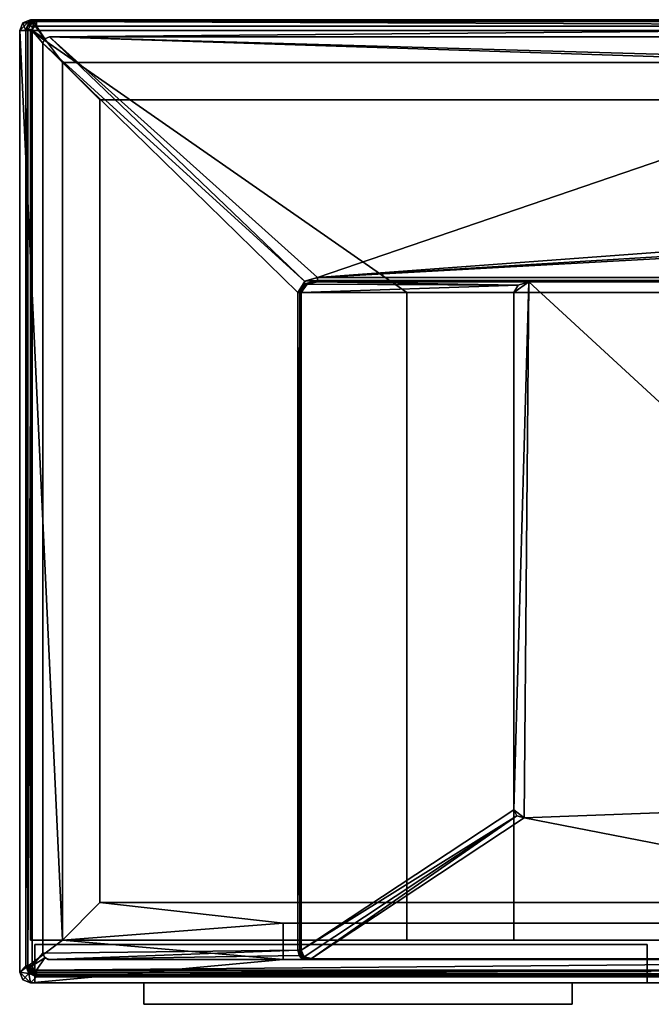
# Model space of a CAD drawing. Header units: millimetres. Extents: x -295 to 295, y -237 to 224.
# Tile 1 of 6: x -295 to 0, y -237 to 224. Entities that reach past the tile are written whole.
import ezdxf

# ---------------------------------------------------------------- set-up
doc = ezdxf.new("R2010")
doc.units = ezdxf.units.MM
doc.layers.add('P-SANR-FIXT', color=6, linetype='Continuous', lineweight=30)

msp = doc.modelspace()

# ---------------------------------------------------------------- meshes
at = {"layer": 'P-SANR-FIXT'}
mesh = msp.add_polyface(dxfattribs=at)
corners = [(-295, 218.53, 552), (-293.53, 222.07, 552), (-289.99, 223.53, 552), (289.99, 223.53, 552), (293.53, 222.07, 552), (295, 218.53, 552), (295, -221.47, 552), (293.54, -225, 552), (290.01, -226.47, 552), (-290.01, -226.47, 552), (-293.54, -225, 552), (-295, -221.47, 552), (-172, -206.46, 552), (-172, -215.6, 552), (285.75, -215.6, 552), (285.75, -182.59, 552), (274.99, -182.59, 552), (274.99, 203.53, 552), (-274.99, 203.53, 552), (-274.99, -206.46, 552)]
mesh.append_faces([[corners[k] for k in face] for face in [(13, 19, 12)]], dxfattribs={"vtx0": -1})
mesh.append_faces([[corners[k] for k in face] for face in [(19, 13, 9, 11)]], dxfattribs={"vtx0": -1, "vtx1": -1, "vtx2": -1, "vtx3": -1})
mesh.append_faces([[corners[k] for k in face] for face in [(6, 14, 15, 5)]], dxfattribs={"vtx0": -1, "vtx2": -1})
mesh.append_faces([[corners[k] for k in face] for face in [(10, 11, 9)]], dxfattribs={"vtx1": -1})
mesh.append_faces([[corners[k] for k in face] for face in [(11, 0, 19)]], dxfattribs={"vtx1": -1, "vtx2": -1})
mesh.append_faces([[corners[k] for k in face] for face in [(18, 19, 0, 2)]], dxfattribs={"vtx1": -1, "vtx2": -1, "vtx3": -1})
mesh.append_faces([[corners[k] for k in face] for face in [(17, 18, 2, 3), (8, 9, 13, 14)]], dxfattribs={"vtx1": -1, "vtx3": -1})
mesh.append_faces([[corners[k] for k in face] for face in [(0, 1, 2)]], dxfattribs={"vtx2": -1})
mesh.append_faces([[corners[k] for k in face] for face in [(15, 16, 17, 5), (3, 4, 5, 17), (6, 7, 8, 14)]], dxfattribs={"vtx2": -1, "vtx3": -1})
mesh = msp.add_polyface(dxfattribs=at)
corners = [(-292.13, 218.53, 614.14), (-290.67, 222.07, 614.1), (-287.13, 223.53, 614), (-289.99, 223.53, 552), (-293.53, 222.07, 552), (-295, 218.53, 552)]
mesh.append_faces([[corners[k] for k in face] for face in [(0, 4, 5)]], dxfattribs={"vtx0": -1})
mesh.append_faces([[corners[k] for k in face] for face in [(1, 3, 4), (4, 0, 1)]], dxfattribs={"vtx0": -1, "vtx2": -1})
mesh.append_faces([[corners[k] for k in face] for face in [(1, 2, 3)]], dxfattribs={"vtx2": -1})
mesh = msp.add_polyface(dxfattribs=at)
corners = [(-287.13, 220.53, 617), (-287.13, 222.65, 616.12), (-287.13, 223.53, 614), (-290.67, 222.07, 614.1), (-292.13, 218.53, 614.14), (-291.21, 218.53, 616.17), (-289.14, 218.53, 617), (-288.55, 219.95, 617), (-288.74, 219.49, 617), (-290.14, 220.86, 616.4), (-291.45, 220.42, 615.29), (-289.99, 222.17, 615.44), (-288.82, 222.01, 616.35), (-287.13, 221.59, 616.56), (-288.9, 222.8, 614.05)]
mesh.append_faces([[corners[k] for k in face] for face in [(5, 10, 4)]], dxfattribs={"vtx0": -1, "vtx1": -1})
mesh.append_faces([[corners[k] for k in face] for face in [(5, 8, 9), (7, 13, 12), (10, 9, 11), (5, 9, 10), (3, 10, 11), (11, 9, 12), (11, 1, 14), (1, 11, 12), (12, 9, 7)]], dxfattribs={"vtx0": -1, "vtx1": -1, "vtx2": -1})
mesh.append_faces([[corners[k] for k in face] for face in [(8, 7, 9), (3, 4, 10), (13, 1, 12), (14, 3, 11)]], dxfattribs={"vtx1": -1, "vtx2": -1})
mesh.append_faces([[corners[k] for k in face] for face in [(5, 6, 8), (7, 0, 13), (1, 2, 14)]], dxfattribs={"vtx2": -1})
mesh = msp.add_polyface(dxfattribs=at)
corners = [(287.13, 223.53, 614), (289.99, 223.53, 552), (-289.99, 223.53, 552), (-287.13, 223.53, 614)]
mesh.append_faces([[corners[k] for k in face] for face in [(0, 1, 2, 3)]])
mesh = msp.add_polyface(dxfattribs=at)
corners = [(287.13, 220.53, 617), (287.13, 222.65, 616.12), (287.13, 223.53, 614), (-287.13, 223.53, 614), (-287.13, 222.65, 616.12), (-287.13, 220.53, 617)]
mesh.append_faces([[corners[k] for k in face] for face in [(1, 3, 4), (4, 0, 1)]], dxfattribs={"vtx0": -1, "vtx2": -1})
mesh.append_faces([[corners[k] for k in face] for face in [(2, 3, 1)]], dxfattribs={"vtx1": -1})
mesh.append_faces([[corners[k] for k in face] for face in [(4, 5, 0)]], dxfattribs={"vtx2": -1})
mesh = msp.add_polyface(dxfattribs=at)
corners = [(-292.13, 218.53, 614.14), (-295, 218.53, 552), (-295, -221.47, 552), (-292.13, -218.6, 614.14)]
mesh.append_faces([[corners[k] for k in face] for face in [(0, 1, 2, 3)]])
mesh = msp.add_polyface(dxfattribs=at)
corners = [(-289.14, 218.53, 617), (-291.21, 218.53, 616.17), (-292.13, 218.53, 614.14), (-292.13, -218.6, 614.14), (-291.21, -218.6, 616.17), (-289.14, -218.6, 617)]
mesh.append_faces([[corners[k] for k in face] for face in [(1, 3, 4), (4, 0, 1)]], dxfattribs={"vtx0": -1, "vtx2": -1})
mesh.append_faces([[corners[k] for k in face] for face in [(2, 3, 1)]], dxfattribs={"vtx1": -1})
mesh.append_faces([[corners[k] for k in face] for face in [(4, 5, 0)]], dxfattribs={"vtx2": -1})
mesh = msp.add_polyface(dxfattribs=at)
corners = [(290, 218.5), (290, -206.5), (-290, -206.5), (-290, 218.5)]
mesh.append_faces([[corners[k] for k in face] for face in [(0, 1, 2, 3)]])
mesh = msp.add_polyface(dxfattribs=at)
corners = [(-290, 218.5), (-290, -206.5), (-290, -206.5, 552), (-290, 218.5, 552)]
mesh.append_faces([[corners[k] for k in face] for face in [(0, 1, 2, 3)]])
mesh = msp.add_polyface(dxfattribs=at)
corners = [(251.28, 96, 552), (251.28, -206.5, 552), (290, -206.5, 552), (290, 218.5, 552), (-290, 218.5, 552), (-290, -206.5, 552), (-114.13, -206.5, 552), (-114.13, 96, 552)]
mesh.append_faces([[corners[k] for k in face] for face in [(7, 4, 5, 6)]], dxfattribs={"vtx0": -1})
mesh.append_faces([[corners[k] for k in face] for face in [(2, 3, 0, 1)]], dxfattribs={"vtx1": -1})
mesh.append_faces([[corners[k] for k in face] for face in [(7, 0, 3, 4)]], dxfattribs={"vtx1": -1, "vtx3": -1})
mesh = msp.add_polyface(dxfattribs=at)
corners = [(290, 218.5), (-290, 218.5), (-290, 218.5, 552), (290, 218.5, 552)]
mesh.append_faces([[corners[k] for k in face] for face in [(0, 1, 2, 3)]])
mesh = msp.add_polyface(dxfattribs=at)
corners = [(-289.13, -218.6, 617), (-288.55, -220.02, 617), (-287.14, -220.6, 617), (287.14, -220.6, 617), (288.55, -220.02, 617), (289.14, -218.6, 617), (289.13, 218.53, 617), (288.55, 219.95, 617), (287.13, 220.53, 617), (-287.13, 220.53, 617), (-288.55, 219.95, 617), (-289.14, 218.53, 617), (-281.13, 215.53, 617), (281.13, 215.53, 617), (283.25, 214.65, 617), (284.13, 212.53, 617), (284.13, -212.6, 617), (283.25, -214.72, 617), (281.13, -215.6, 617), (-281.13, -215.6, 617), (-283.25, -214.72, 617), (-284.13, -212.6, 617), (-284.13, 212.53, 617), (-283.25, 214.65, 617)]
mesh.append_faces([[corners[k] for k in face] for face in [(6, 15, 16, 5), (3, 17, 18, 2), (9, 23, 12, 8)]], dxfattribs={"vtx0": -1, "vtx2": -1})
mesh.append_faces([[corners[k] for k in face] for face in [(14, 15, 6), (13, 14, 8, 12), (16, 17, 5), (22, 23, 11), (20, 21, 0), (19, 20, 2, 18)]], dxfattribs={"vtx1": -1, "vtx2": -1})
mesh.append_faces([[corners[k] for k in face] for face in [(21, 22, 11, 0)]], dxfattribs={"vtx1": -1, "vtx3": -1})
mesh.append_faces([[corners[k] for k in face] for face in [(6, 7, 8, 14), (3, 4, 5, 17), (9, 10, 11, 23), (0, 1, 2, 20)]], dxfattribs={"vtx2": -1, "vtx3": -1})
mesh = msp.add_polyface(dxfattribs=at)
corners = [(-162.98, -215.53, 612), (-164.54, -213.65, 612), (-165.07, -211.26, 612), (-165.07, 96.03, 612), (-161.86, 101.15, 612), (-155.96, 103.03, 612), (277.34, 103.03, 612), (281.08, 102.19, 612), (284.07, 99.8, 612), (284.07, 213.16, 612), (283.02, 214.87, 612), (281.13, 215.53, 612), (-281.13, 215.53, 612), (-283.25, 214.65, 612), (-284.13, 212.53, 612), (-284.13, -212.6, 612), (-283.47, -214.49, 612), (-281.76, -215.53, 612), (258.84, 198.78, 612), (258.84, 123.78, 612), (257.38, 120.25, 612), (253.84, 118.78, 612), (128.84, 118.78, 612), (125.31, 120.25, 612), (123.84, 123.78, 612), (123.84, 198.78, 612), (125.31, 202.32, 612), (128.84, 203.78, 612), (253.84, 203.78, 612), (257.38, 202.32, 612)]
mesh.append_faces([[corners[k] for k in face] for face in [(1, 17, 0), (11, 9, 10)]], dxfattribs={"vtx0": -1})
mesh.append_faces([[corners[k] for k in face] for face in [(21, 6, 20), (4, 14, 3), (25, 5, 24), (18, 11, 29)]], dxfattribs={"vtx0": -1, "vtx1": -1})
mesh.append_faces([[corners[k] for k in face] for face in [(17, 1, 2), (15, 2, 3, 14), (12, 4, 5), (5, 22, 23), (22, 5, 6, 21), (12, 26, 27)]], dxfattribs={"vtx0": -1, "vtx2": -1})
mesh.append_faces([[corners[k] for k in face] for face in [(5, 25, 26, 12)]], dxfattribs={"vtx0": -1, "vtx2": -1, "vtx3": -1})
mesh.append_faces([[corners[k] for k in face] for face in [(23, 24, 5), (28, 29, 11)]], dxfattribs={"vtx1": -1, "vtx2": -1})
mesh.append_faces([[corners[k] for k in face] for face in [(18, 19, 9, 11)]], dxfattribs={"vtx1": -1, "vtx2": -1, "vtx3": -1})
mesh.append_faces([[corners[k] for k in face] for face in [(6, 7, 19, 20), (11, 12, 27, 28)]], dxfattribs={"vtx1": -1, "vtx3": -1})
mesh.append_faces([[corners[k] for k in face] for face in [(15, 16, 17, 2), (7, 8, 9, 19), (12, 13, 14, 4)]], dxfattribs={"vtx2": -1, "vtx3": -1})
mesh = msp.add_polyface(dxfattribs=at)
corners = [(-284.13, 212.53, 612), (-283.25, 214.65, 612), (-281.13, 215.53, 612), (-281.13, 215.53, 617), (-283.25, 214.65, 617), (-284.13, 212.53, 617)]
mesh.append_faces([[corners[k] for k in face] for face in [(4, 1, 2, 3)]], dxfattribs={"vtx0": -1})
mesh.append_faces([[corners[k] for k in face] for face in [(4, 5, 0, 1)]], dxfattribs={"vtx3": -1})
mesh = msp.add_polyface(dxfattribs=at)
corners = [(-284.13, -212.6, 612), (-284.13, 212.53, 612), (-284.13, 212.53, 617), (-284.13, -212.6, 617)]
mesh.append_faces([[corners[k] for k in face] for face in [(0, 1, 2, 3)]])
mesh = msp.add_polyface(dxfattribs=at)
corners = [(281.13, 215.53, 617), (-281.13, 215.53, 617), (-281.13, 215.53, 612), (281.13, 215.53, 612)]
mesh.append_faces([[corners[k] for k in face] for face in [(0, 1, 2, 3)]])
mesh = msp.add_polyface(dxfattribs=at)
corners = [(-257.5, 186.04, 352), (-274.99, 203.53, 552), (274.99, 203.53, 552), (257.5, 186.04, 352)]
mesh.append_faces([[corners[k] for k in face] for face in [(0, 1, 2, 3)]])
mesh = msp.add_polyface(dxfattribs=at)
corners = [(-257.5, -188.96, 352), (-274.99, -206.46, 552), (-274.99, 203.53, 552), (-257.5, 186.04, 352)]
mesh.append_faces([[corners[k] for k in face] for face in [(0, 1, 2, 3)]])
mesh = msp.add_polyface(dxfattribs=at)
corners = [(-257.5, -188.96, 352), (-257.5, 186.04, 352), (257.5, 186.04, 352), (257.5, -188.96, 352)]
mesh.append_faces([[corners[k] for k in face] for face in [(0, 1, 2, 3)]])
mesh = msp.add_polyface(dxfattribs=at)
corners = [(-165.07, 96.03, 612), (-164.22, 96.03, 611.81), (-163.53, 96.03, 611.28), (-160.75, 99.9, 610.81), (-155.96, 101.03, 610), (-155.96, 101.62, 611.41), (-155.96, 103.03, 612), (-161.96, 101.3, 612), (-161.76, 100.15, 611.71), (-158.96, 100.94, 611.16), (-162.14, 97.97, 611.05), (-163.78, 96.03, 611.47), (-162.13, 99.33, 611.4), (-163.51, 98.66, 612)]
mesh.append_faces([[corners[k] for k in face] for face in [(5, 9, 4)]], dxfattribs={"vtx0": -1, "vtx1": -1})
mesh.append_faces([[corners[k] for k in face] for face in [(8, 1, 12), (5, 7, 8), (5, 8, 9), (8, 13, 1), (8, 12, 9), (3, 9, 12), (10, 12, 11)]], dxfattribs={"vtx0": -1, "vtx1": -1, "vtx2": -1})
mesh.append_faces([[corners[k] for k in face] for face in [(9, 3, 4), (12, 1, 11), (8, 7, 13)]], dxfattribs={"vtx0": -1, "vtx2": -1})
mesh.append_faces([[corners[k] for k in face] for face in [(0, 1, 13)]], dxfattribs={"vtx1": -1})
mesh.append_faces([[corners[k] for k in face] for face in [(10, 3, 12)]], dxfattribs={"vtx1": -1, "vtx2": -1})
mesh.append_faces([[corners[k] for k in face] for face in [(5, 6, 7), (11, 2, 10)]], dxfattribs={"vtx2": -1})
mesh = msp.add_polyface(dxfattribs=at)
corners = [(-155.96, 103.03, 612), (-155.96, 101.62, 611.41), (-155.96, 101.03, 610), (277.34, 101.03, 610), (277.34, 101.62, 611.41), (277.34, 103.03, 612)]
mesh.append_faces([[corners[k] for k in face] for face in [(3, 4, 1, 2)]], dxfattribs={"vtx1": -1})
mesh.append_faces([[corners[k] for k in face] for face in [(5, 0, 1, 4)]], dxfattribs={"vtx2": -1})
mesh = msp.add_polyface(dxfattribs=at)
corners = [(-155.96, 101.03, 610), (-160.69, 99.9, 610.74), (-163.53, 96.03, 611.28), (-64.13, 96.03, 492), (-62.11, 99.57, 491.86), (-57.23, 101.03, 491.53)]
mesh.append_faces([[corners[k] for k in face] for face in [(4, 0, 1)]], dxfattribs={"vtx0": -1, "vtx2": -1})
mesh.append_faces([[corners[k] for k in face] for face in [(5, 0, 4)]], dxfattribs={"vtx1": -1})
mesh.append_faces([[corners[k] for k in face] for face in [(1, 2, 4)]], dxfattribs={"vtx1": -1, "vtx2": -1})
mesh.append_faces([[corners[k] for k in face] for face in [(2, 3, 4)]], dxfattribs={"vtx2": -1})
mesh = msp.add_polyface(dxfattribs=at)
corners = [(-155.96, 101.03, 610), (-57.23, 101.03, 491.53), (202.77, 101.03, 473.82), (277.34, 101.03, 610)]
mesh.append_faces([[corners[k] for k in face] for face in [(0, 1, 2, 3)]])
mesh = msp.add_polyface(dxfattribs=at)
corners = [(204.04, -139.54, 473.74), (207.08, -138.19, 473.53), (208.27, -134.99, 473.45), (208.27, 96.03, 473.45), (206.66, 99.57, 473.56), (202.77, 101.03, 473.82), (-57.23, 101.03, 491.53), (-62.11, 99.57, 491.86), (-64.13, 96.03, 492), (-64.13, -145.64, 492), (-62.81, -148.44, 491.91), (-59.36, -149.41, 491.68)]
mesh.append_faces([[corners[k] for k in face] for face in [(9, 6, 8), (6, 0, 5)]], dxfattribs={"vtx0": -1, "vtx1": -1})
mesh.append_faces([[corners[k] for k in face] for face in [(6, 9, 11), (5, 0, 2)]], dxfattribs={"vtx0": -1, "vtx1": -1, "vtx2": -1})
mesh.append_faces([[corners[k] for k in face] for face in [(10, 11, 9), (1, 2, 0)]], dxfattribs={"vtx1": -1})
mesh.append_faces([[corners[k] for k in face] for face in [(11, 0, 6), (2, 3, 5)]], dxfattribs={"vtx1": -1, "vtx2": -1})
mesh.append_faces([[corners[k] for k in face] for face in [(6, 7, 8), (3, 4, 5)]], dxfattribs={"vtx2": -1})
mesh = msp.add_polyface(dxfattribs=at)
corners = [(-165.07, -211.26, 612), (-164.22, -211.26, 611.81), (-163.53, -211.26, 611.28), (-163.53, 96.03, 611.28), (-164.22, 96.03, 611.81), (-165.07, 96.03, 612)]
mesh.append_faces([[corners[k] for k in face] for face in [(4, 2, 3)]], dxfattribs={"vtx0": -1})
mesh.append_faces([[corners[k] for k in face] for face in [(5, 1, 4), (2, 4, 1)]], dxfattribs={"vtx0": -1, "vtx1": -1})
mesh.append_faces([[corners[k] for k in face] for face in [(0, 1, 5)]], dxfattribs={"vtx1": -1})
mesh = msp.add_polyface(dxfattribs=at)
corners = [(-163.53, -211.26, 611.28), (-64.13, -145.64, 492), (-64.13, 96.03, 492), (-163.53, 96.03, 611.28)]
mesh.append_faces([[corners[k] for k in face] for face in [(0, 1, 2, 3)]])
mesh = msp.add_polyface(dxfattribs=at)
corners = [(-64.13, -206.5, 492), (-64.13, 96, 492), (-114.13, 96, 552), (-114.13, -206.5, 552)]
mesh.append_faces([[corners[k] for k in face] for face in [(0, 1, 2, 3)]])
mesh = msp.add_polyface(dxfattribs=at)
corners = [(-114.13, 96, 552), (-64.13, 96, 492), (208.27, 96, 473.45), (251.28, 96, 552)]
mesh.append_faces([[corners[k] for k in face] for face in [(0, 1, 2, 3)]])
mesh = msp.add_polyface(dxfattribs=at)
corners = [(208.27, -206.5, 473.45), (208.27, 96, 473.45), (-64.13, 96, 492), (-64.13, -206.5, 492)]
mesh.append_faces([[corners[k] for k in face] for face in [(0, 1, 2, 3)]])
mesh = msp.add_polyface(dxfattribs=at)
corners = [(-172, -198.61, 462.22), (267.14, -198.61, 462.22), (267.14, -133.2, 462.22), (285.75, -133.2, 462.22), (285.75, -215.6, 462.22), (-172, -215.6, 462.22)]
mesh.append_faces([[corners[k] for k in face] for face in [(1, 4, 5, 0)]], dxfattribs={"vtx0": -1})
mesh.append_faces([[corners[k] for k in face] for face in [(1, 2, 3, 4)]], dxfattribs={"vtx3": -1})
mesh = msp.add_polyface(dxfattribs=at)
corners = [(-160.33, -215.35, 611.55), (279.51, -215.35, 611.55), (204.04, -139.54, 473.74), (-59.36, -149.41, 491.68), (-158.77, -215.03, 610.96), (-159.54, -215.2, 611.27)]
mesh.append_faces([[corners[k] for k in face] for face in [(5, 1, 4)]], dxfattribs={"vtx0": -1, "vtx1": -1})
mesh.append_faces([[corners[k] for k in face] for face in [(1, 3, 4)]], dxfattribs={"vtx0": -1, "vtx2": -1})
mesh.append_faces([[corners[k] for k in face] for face in [(1, 2, 3), (5, 0, 1)]], dxfattribs={"vtx2": -1})
mesh = msp.add_polyface(dxfattribs=at)
corners = [(-163.53, -211.26, 611.28), (-162.11, -214.29, 611.31), (-158.77, -215.03, 610.96), (-59.36, -149.41, 491.68), (-62.81, -148.44, 491.91), (-64.13, -145.64, 492)]
mesh.append_faces([[corners[k] for k in face] for face in [(4, 2, 3)]], dxfattribs={"vtx0": -1})
mesh.append_faces([[corners[k] for k in face] for face in [(1, 4, 0)]], dxfattribs={"vtx0": -1, "vtx1": -1})
mesh.append_faces([[corners[k] for k in face] for face in [(5, 0, 4)]], dxfattribs={"vtx1": -1})
mesh.append_faces([[corners[k] for k in face] for face in [(1, 2, 4)]], dxfattribs={"vtx1": -1, "vtx2": -1})
mesh = msp.add_polyface(dxfattribs=at)
corners = [(-172, -198.61, 462.22), (-172, -206.46, 552), (-274.99, -206.46, 552), (-257.5, -188.96, 352), (257.5, -188.96, 352), (267.14, -198.61, 462.22)]
mesh.append_faces([[corners[k] for k in face] for face in [(2, 0, 1)]], dxfattribs={"vtx0": -1})
mesh.append_faces([[corners[k] for k in face] for face in [(2, 3, 0)]], dxfattribs={"vtx1": -1, "vtx2": -1})
mesh.append_faces([[corners[k] for k in face] for face in [(4, 5, 0, 3)]], dxfattribs={"vtx2": -1})
mesh = msp.add_polyface(dxfattribs=at)
corners = [(-172, -198.61, 462.22), (-172, -215.6, 462.22), (-172, -215.6, 552), (-172, -206.46, 552)]
mesh.append_faces([[corners[k] for k in face] for face in [(0, 1, 2, 3)]])
mesh = msp.add_polyface(dxfattribs=at)
corners = [(251.28, -206.5, 552), (208.27, -206.5, 473.45), (-64.13, -206.5, 492), (-114.13, -206.5, 552), (-290, -206.5, 552), (-290, -206.5), (290, -206.5), (290, -206.5, 552)]
mesh.append_faces([[corners[k] for k in face] for face in [(1, 6, 7, 0)]], dxfattribs={"vtx0": -1})
mesh.append_faces([[corners[k] for k in face] for face in [(6, 1, 2)]], dxfattribs={"vtx0": -1, "vtx2": -1})
mesh.append_faces([[corners[k] for k in face] for face in [(2, 4, 5, 6)]], dxfattribs={"vtx0": -1, "vtx3": -1})
mesh.append_faces([[corners[k] for k in face] for face in [(3, 4, 2)]], dxfattribs={"vtx1": -1})
mesh = msp.add_polyface(dxfattribs=at)
corners = [(-288, -208.5, 2), (-288, -226.5, 2), (-288, -226.5, 550), (-288, -208.5, 550)]
mesh.append_faces([[corners[k] for k in face] for face in [(0, 1, 2, 3)]])
mesh = msp.add_polyface(dxfattribs=at)
corners = [(-288, -208.5, 550), (-288, -226.5, 550), (-2, -226.5, 550), (-2, -208.5, 550)]
mesh.append_faces([[corners[k] for k in face] for face in [(0, 1, 2, 3)]])
mesh = msp.add_polyface(dxfattribs=at)
corners = [(-2, -208.5, 2), (-2, -226.5, 2), (-288, -226.5, 2), (-288, -208.5, 2)]
mesh.append_faces([[corners[k] for k in face] for face in [(0, 1, 2, 3)]])
mesh = msp.add_polyface(dxfattribs=at)
corners = [(-288, -208.5, 2), (-288, -208.5, 550), (-2, -208.5, 550), (-2, -208.5, 2)]
mesh.append_faces([[corners[k] for k in face] for face in [(0, 1, 2, 3)]])
mesh = msp.add_polyface(dxfattribs=at)
corners = [(-160.33, -215.35, 611.55), (-159.54, -215.2, 611.27), (-158.77, -215.03, 610.96), (-162.17, -214.33, 611.37), (-163.53, -211.26, 611.28), (-164.22, -211.26, 611.81), (-165.07, -211.26, 612), (-164.55, -213.65, 612), (-162.98, -215.53, 612), (-161.64, -215.49, 611.87), (-160.28, -214.72, 611.15), (-162.58, -214.51, 611.7), (-163.79, -213.81, 611.91), (-162.85, -212.79, 611.33), (-163.76, -213, 611.74)]
mesh.append_faces([[corners[k] for k in face] for face in [(10, 1, 2)]], dxfattribs={"vtx0": -1})
mesh.append_faces([[corners[k] for k in face] for face in [(6, 12, 5), (7, 12, 6), (8, 12, 7), (5, 14, 4), (9, 12, 8), (1, 10, 0)]], dxfattribs={"vtx0": -1, "vtx1": -1})
mesh.append_faces([[corners[k] for k in face] for face in [(14, 5, 12), (11, 0, 3), (9, 11, 12), (14, 11, 13), (12, 11, 14)]], dxfattribs={"vtx0": -1, "vtx1": -1, "vtx2": -1})
mesh.append_faces([[corners[k] for k in face] for face in [(14, 13, 4), (11, 9, 0), (11, 3, 13)]], dxfattribs={"vtx0": -1, "vtx2": -1})
mesh.append_faces([[corners[k] for k in face] for face in [(10, 3, 0)]], dxfattribs={"vtx1": -1, "vtx2": -1})
mesh = msp.add_polyface(dxfattribs=at)
corners = [(-2, -208.5, 550), (-2, -226.5, 550), (-2, -226.5, 2), (-2, -208.5, 2)]
mesh.append_faces([[corners[k] for k in face] for face in [(0, 1, 2, 3)]])
mesh = msp.add_polyface(dxfattribs=at)
corners = [(-281.13, -215.6, 612.51), (-281.45, -215.58, 612.26), (-281.76, -215.53, 612), (-283.47, -214.49, 612), (-284.13, -212.6, 612), (-284.13, -212.6, 617), (-283.25, -214.72, 617), (-281.13, -215.6, 617)]
mesh.append_faces([[corners[k] for k in face] for face in [(5, 3, 4)]], dxfattribs={"vtx0": -1})
mesh.append_faces([[corners[k] for k in face] for face in [(1, 3, 6)]], dxfattribs={"vtx0": -1, "vtx1": -1, "vtx2": -1})
mesh.append_faces([[corners[k] for k in face] for face in [(6, 0, 1), (3, 5, 6)]], dxfattribs={"vtx0": -1, "vtx2": -1})
mesh.append_faces([[corners[k] for k in face] for face in [(7, 0, 6)]], dxfattribs={"vtx1": -1})
mesh.append_faces([[corners[k] for k in face] for face in [(1, 2, 3)]], dxfattribs={"vtx2": -1})
mesh = msp.add_polyface(dxfattribs=at)
corners = [(-281.76, -215.53, 612), (-281.45, -215.58, 612.26), (-281.13, -215.6, 612.51), (279.51, -215.6, 612.51), (279.51, -215.54, 612.02), (279.51, -215.35, 611.55), (-160.33, -215.35, 611.55), (-161.64, -215.49, 611.87), (-162.98, -215.53, 612)]
mesh.append_faces([[corners[k] for k in face] for face in [(7, 5, 6)]], dxfattribs={"vtx0": -1})
mesh.append_faces([[corners[k] for k in face] for face in [(3, 8, 2)]], dxfattribs={"vtx0": -1, "vtx1": -1})
mesh.append_faces([[corners[k] for k in face] for face in [(7, 8, 4), (4, 5, 7), (1, 2, 8), (3, 4, 8)]], dxfattribs={"vtx1": -1, "vtx2": -1})
mesh.append_faces([[corners[k] for k in face] for face in [(8, 0, 1)]], dxfattribs={"vtx2": -1})
mesh = msp.add_polyface(dxfattribs=at)
corners = [(279.51, -215.6, 612.51), (-281.13, -215.6, 612.51), (-281.13, -215.6, 617), (281.13, -215.6, 617), (281.13, -215.6, 613.08), (280.35, -215.6, 612.7)]
mesh.append_faces([[corners[k] for k in face] for face in [(3, 4, 5, 0), (0, 1, 2, 3)]], dxfattribs={"vtx3": -1})
mesh = msp.add_polyface(dxfattribs=at)
corners = [(-172, -215.6, 552), (-172, -215.6, 462.22), (285.75, -215.6, 462.22), (285.75, -215.6, 552)]
mesh.append_faces([[corners[k] for k in face] for face in [(0, 1, 2, 3)]])
mesh = msp.add_polyface(dxfattribs=at)
corners = [(-287.14, -223.6, 614.14), (-290.67, -222.13, 614.2), (-292.13, -218.6, 614.14), (-295, -221.47, 552), (-293.54, -225, 552), (-290.01, -226.47, 552)]
mesh.append_faces([[corners[k] for k in face] for face in [(1, 5, 0)]], dxfattribs={"vtx0": -1})
mesh.append_faces([[corners[k] for k in face] for face in [(5, 1, 4)]], dxfattribs={"vtx0": -1, "vtx1": -1})
mesh.append_faces([[corners[k] for k in face] for face in [(1, 3, 4)]], dxfattribs={"vtx0": -1, "vtx2": -1})
mesh.append_faces([[corners[k] for k in face] for face in [(1, 2, 3)]], dxfattribs={"vtx2": -1})
mesh = msp.add_polyface(dxfattribs=at)
corners = [(-287.14, -223.6, 614.14), (-287.14, -223.42, 615.03), (-287.14, -222.98, 615.83), (-287.14, -222.32, 616.46), (-287.14, -221.5, 616.86), (-287.14, -220.6, 617), (-288.55, -220.02, 617), (-289.13, -218.6, 617), (-291.21, -218.6, 616.17), (-292.13, -218.6, 614.14), (-290.67, -222.13, 614.2), (-289.96, -221.51, 616.19), (-288.09, -220.21, 617), (-289.03, -221.05, 616.79), (-289.51, -222.61, 614.18), (-288.84, -219.31, 617), (-290.12, -220.03, 616.7), (-291.04, -220.26, 615.99), (-290.17, -218.6, 616.58)]
mesh.append_faces([[corners[k] for k in face] for face in [(2, 11, 1), (10, 17, 9)]], dxfattribs={"vtx0": -1, "vtx1": -1})
mesh.append_faces([[corners[k] for k in face] for face in [(8, 17, 16), (16, 11, 13), (12, 13, 4), (16, 15, 18), (13, 11, 3), (6, 16, 13), (11, 14, 1), (11, 16, 17), (17, 10, 11)]], dxfattribs={"vtx0": -1, "vtx1": -1, "vtx2": -1})
mesh.append_faces([[corners[k] for k in face] for face in [(13, 3, 4), (13, 12, 6), (11, 10, 14)]], dxfattribs={"vtx0": -1, "vtx2": -1})
mesh.append_faces([[corners[k] for k in face] for face in [(2, 3, 11), (6, 15, 16), (8, 9, 17), (18, 8, 16)]], dxfattribs={"vtx1": -1, "vtx2": -1})
mesh.append_faces([[corners[k] for k in face] for face in [(4, 5, 12), (14, 0, 1), (15, 7, 18)]], dxfattribs={"vtx2": -1})
mesh = msp.add_polyface(dxfattribs=at)
corners = [(-287.14, -220.6, 617), (-287.14, -221.5, 616.86), (-287.14, -222.32, 616.46), (-287.14, -222.98, 615.83), (-287.14, -223.42, 615.03), (-287.14, -223.6, 614.14), (287.14, -223.6, 614.14), (287.14, -222.67, 616.17), (287.14, -220.6, 617)]
mesh.append_faces([[corners[k] for k in face] for face in [(4, 7, 3), (7, 4, 6)]], dxfattribs={"vtx0": -1, "vtx1": -1})
mesh.append_faces([[corners[k] for k in face] for face in [(7, 2, 3)]], dxfattribs={"vtx0": -1, "vtx2": -1})
mesh.append_faces([[corners[k] for k in face] for face in [(0, 1, 8)]], dxfattribs={"vtx1": -1})
mesh.append_faces([[corners[k] for k in face] for face in [(7, 8, 1), (1, 2, 7)]], dxfattribs={"vtx1": -1, "vtx2": -1})
mesh.append_faces([[corners[k] for k in face] for face in [(4, 5, 6)]], dxfattribs={"vtx2": -1})
mesh = msp.add_polyface(dxfattribs=at)
corners = [(-287.14, -223.6, 614.14), (-290.01, -226.47, 552), (290.01, -226.47, 552), (287.14, -223.6, 614.14)]
mesh.append_faces([[corners[k] for k in face] for face in [(0, 1, 2, 3)]])
mesh = msp.add_polyface(dxfattribs=at)
corners = [(-2, -226.5, 2), (-2, -226.5, 550), (-288, -226.5, 550), (-288, -226.5, 2)]
mesh.append_faces([[corners[k] for k in face] for face in [(0, 1, 2, 3)]])
mesh = msp.add_polyface(dxfattribs=at)
corners = [(-37, -226.5, 544), (-37, -236.5, 544), (-237, -236.5, 544), (-237, -226.5, 544)]
mesh.append_faces([[corners[k] for k in face] for face in [(0, 1, 2, 3)]])
mesh = msp.add_polyface(dxfattribs=at)
corners = [(-237, -226.5, 544), (-237, -236.5, 544), (-237, -236.5, 550), (-237, -226.5, 550)]
mesh.append_faces([[corners[k] for k in face] for face in [(0, 1, 2, 3)]])
mesh = msp.add_polyface(dxfattribs=at)
corners = [(-237, -226.5, 550), (-237, -236.5, 550), (-37, -236.5, 550), (-37, -226.5, 550)]
mesh.append_faces([[corners[k] for k in face] for face in [(0, 1, 2, 3)]])
mesh = msp.add_polyface(dxfattribs=at)
corners = [(-37, -226.5, 544), (-237, -226.5, 544), (-237, -226.5, 550), (-37, -226.5, 550)]
mesh.append_faces([[corners[k] for k in face] for face in [(0, 1, 2, 3)]])
mesh = msp.add_polyface(dxfattribs=at)
corners = [(-37, -226.5, 550), (-37, -236.5, 550), (-37, -236.5, 544), (-37, -226.5, 544)]
mesh.append_faces([[corners[k] for k in face] for face in [(0, 1, 2, 3)]])
mesh = msp.add_polyface(dxfattribs=at)
corners = [(-37, -236.5, 550), (-237, -236.5, 550), (-237, -236.5, 544), (-37, -236.5, 544)]
mesh.append_faces([[corners[k] for k in face] for face in [(0, 1, 2, 3)]])

doc.saveas('drawing.dxf')
